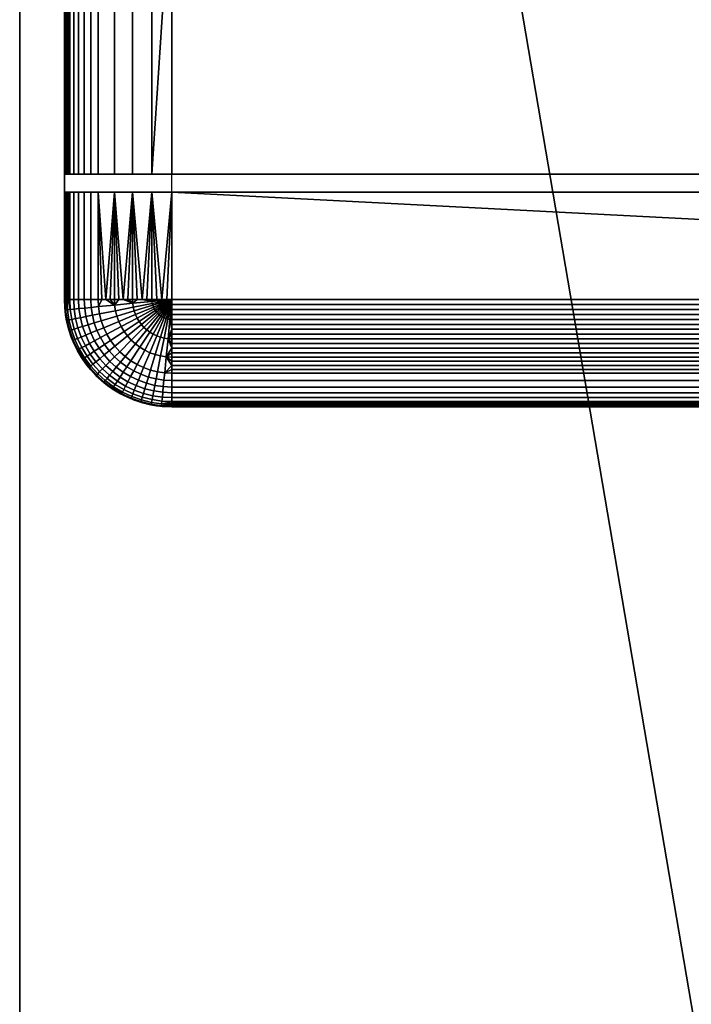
# Model space of a CAD drawing. Header units: millimetres. Extents: x -40 to 195, y -440 to 440.
# Tile 2 of 6: x 0 to 75, y 0 to 110. Entities that reach past the tile are written whole.
import ezdxf

# ---------------------------------------------------------------- set-up
doc = ezdxf.new("R2010")
doc.units = ezdxf.units.MM
for name, color, linetype in [('delici deska', 250, 'Continuous'), ('elektro', 7, 'Continuous'), ('op pud plocha', 7, 'Continuous'), ('openport', 5, 'Continuous')]:
    doc.layers.add(name, color=color, linetype=linetype)

msp = doc.modelspace()

# ---------------------------------------------------------------- linework, layer by layer
at = {"layer": 'openport'}
for points in [[(0, -440), (150, -440), (150, 440), (0, 440)], [(133, 78.75), (17, 78.75), (17, 174.75), (133, 174.75)]]:
    msp.add_lwpolyline(points, close=True, dxfattribs=at)

# ---------------------------------------------------------------- meshes
at = {"layer": 'delici deska'}
mesh = msp.add_polyface(dxfattribs=at)
corners = [(0, -298.05, 12), (0, 298.05, 12), (0, 351.79, 382.5), (0, -351.79, 382.5), (0, 315.88, 23.46), (0, 332.63, 37.15), (0, 347.89, 52.89), (0, 361.3, 70.43), (0, 372.55, 89.42), (0, 381.46, 109.45), (0, 387.89, 130.1), (0, 391.86, 150.93), (0, 413.25, 312.35), (0, 413.6, 325.37), (0, 411.13, 338.46), (0, 405.93, 350.72), (0, 398.42, 361.36), (0, 388.86, 370.2), (0, 377.39, 376.97), (0, 364.74, 381.13), (0, -391.86, 150.93), (0, -387.89, 130.1), (0, -381.46, 109.45), (0, -372.55, 89.42), (0, -361.3, 70.43), (0, -347.89, 52.89), (0, -332.63, 37.15), (0, -315.88, 23.46), (0, -413.25, 312.35), (0, -364.74, 381.13), (0, -377.39, 376.97), (0, -388.86, 370.2), (0, -398.42, 361.36), (0, -405.93, 350.72), (0, -411.13, 338.46), (0, -413.6, 325.37), (150, 298.05, 12), (150, -298.05, 12), (150, -351.79, 382.5), (150, 351.79, 382.5), (150, 391.86, 150.93), (150, 387.89, 130.1), (150, 381.46, 109.45), (150, 372.55, 89.42), (150, 361.3, 70.43), (150, 347.89, 52.89), (150, 332.63, 37.15), (150, 315.88, 23.46), (150, 413.25, 312.35), (150, 364.74, 381.13), (150, 377.39, 376.97), (150, 388.86, 370.2), (150, 398.42, 361.36), (150, 405.93, 350.72), (150, 411.13, 338.46), (150, 413.6, 325.37), (150, -315.88, 23.46), (150, -332.63, 37.15), (150, -347.89, 52.89), (150, -361.3, 70.43), (150, -372.55, 89.42), (150, -381.46, 109.45), (150, -387.89, 130.1), (150, -391.86, 150.93), (150, -413.25, 312.35), (150, -413.6, 325.37), (150, -411.13, 338.46), (150, -405.93, 350.72), (150, -398.42, 361.36), (150, -388.86, 370.2), (150, -377.39, 376.97), (150, -364.74, 381.13), (0, -298.05, 12), (150, -298.05, 12), (0, 298.05, 12), (150, 298.05, 12), (0, -351.79, 382.5), (150, -351.79, 382.5), (0, 351.79, 382.5), (150, 351.79, 382.5), (0, 391.86, 150.93), (150, 391.86, 150.93), (0, 387.89, 130.1), (150, 387.89, 130.1), (0, 381.46, 109.45), (150, 381.46, 109.45), (0, 372.55, 89.42), (150, 372.55, 89.42), (0, 361.3, 70.43), (150, 361.3, 70.43), (0, 347.89, 52.89), (150, 347.89, 52.89), (0, 332.63, 37.15), (150, 332.63, 37.15), (0, 315.88, 23.46), (150, 315.88, 23.46), (0, 298.05, 12), (150, 298.05, 12), (0, 413.25, 312.35), (150, 413.25, 312.35), (0, 391.86, 150.93), (150, 391.86, 150.93), (0, 351.79, 382.5), (150, 351.79, 382.5), (0, 364.74, 381.13), (150, 364.74, 381.13), (0, 377.39, 376.97), (150, 377.39, 376.97), (0, 388.86, 370.2), (150, 388.86, 370.2), (0, 398.42, 361.36), (150, 398.42, 361.36), (0, 405.93, 350.72), (150, 405.93, 350.72), (0, 411.13, 338.46), (150, 411.13, 338.46), (0, 413.6, 325.37), (150, 413.6, 325.37), (0, 413.25, 312.35), (150, 413.25, 312.35), (0, -391.86, 150.93), (150, -391.86, 150.93), (0, -387.89, 130.1), (150, -387.89, 130.1), (0, -381.46, 109.45), (150, -381.46, 109.45), (0, -372.55, 89.42), (150, -372.55, 89.42), (0, -361.3, 70.43), (150, -361.3, 70.43), (0, -347.89, 52.89), (150, -347.89, 52.89), (0, -332.63, 37.15), (150, -332.63, 37.15), (0, -315.88, 23.46), (150, -315.88, 23.46), (0, -298.05, 12), (150, -298.05, 12), (0, -413.25, 312.35), (150, -413.25, 312.35), (0, -391.86, 150.93), (150, -391.86, 150.93), (0, -351.79, 382.5), (150, -351.79, 382.5), (0, -364.74, 381.13), (150, -364.74, 381.13), (0, -377.39, 376.97), (150, -377.39, 376.97), (0, -388.86, 370.2), (150, -388.86, 370.2), (0, -398.42, 361.36), (150, -398.42, 361.36), (0, -405.93, 350.72), (150, -405.93, 350.72), (0, -411.13, 338.46), (150, -411.13, 338.46), (0, -413.6, 325.37), (150, -413.6, 325.37), (0, -413.25, 312.35), (150, -413.25, 312.35)]
mesh.append_faces([[corners[k] for k in face] for face in [(22, 21, 10, 10), (20, 11, 21, 21), (22, 9, 23, 23), (26, 0, 27, 27), (0, 26, 25, 25), (7, 25, 24, 24), (23, 7, 24, 24), (20, 28, 12, 12), (35, 34, 3, 3), (34, 33, 3, 3), (3, 28, 35, 35), (3, 32, 31, 31), (29, 3, 30, 30), (31, 30, 3, 3), (3, 33, 32, 32), (2, 28, 3, 3), (25, 6, 0, 0), (5, 4, 1, 1), (1, 6, 5, 5), (25, 7, 6, 6), (8, 23, 9, 9), (11, 10, 21, 21), (22, 10, 9, 9), (7, 23, 8, 8), (11, 20, 12, 12), (2, 18, 17, 17), (18, 2, 19, 19), (16, 2, 17, 17), (13, 2, 14, 14), (16, 15, 2, 2), (15, 14, 2, 2), (12, 2, 13, 13), (2, 12, 28, 28), (0, 6, 1, 1), (38, 66, 65, 65), (65, 64, 38, 38), (67, 66, 38, 38), (70, 38, 71, 71), (38, 70, 69, 69), (68, 38, 69, 69), (68, 67, 38, 38), (40, 64, 63, 63), (60, 43, 61, 61), (59, 44, 60, 60), (62, 61, 42, 42), (36, 58, 37, 37), (56, 37, 57, 57), (58, 57, 37, 37), (59, 58, 45, 45), (63, 62, 41, 41), (38, 64, 48, 48), (50, 49, 39, 39), (39, 51, 50, 50), (52, 51, 39, 39), (39, 54, 53, 53), (55, 39, 48, 48), (55, 54, 39, 39), (39, 53, 52, 52), (64, 40, 48, 48), (36, 46, 45, 45), (46, 36, 47, 47), (45, 58, 36, 36), (43, 42, 61, 61), (59, 45, 44, 44), (60, 44, 43, 43), (42, 41, 62, 62), (63, 41, 40, 40), (48, 39, 38, 38), (73, 72, 74, 75), (77, 79, 78, 76), (82, 80, 81, 83), (86, 84, 85, 87), (84, 82, 83, 85), (88, 86, 87, 89), (92, 90, 91, 93), (96, 94, 95, 97), (94, 92, 93, 95), (90, 88, 89, 91), (99, 101, 100, 98), (104, 102, 103, 105), (108, 106, 107, 109), (106, 104, 105, 107), (110, 108, 109, 111), (114, 112, 113, 115), (118, 116, 117, 119), (116, 114, 115, 117), (112, 110, 111, 113), (122, 123, 121, 120), (126, 127, 125, 124), (124, 125, 123, 122), (128, 129, 127, 126), (132, 133, 131, 130), (136, 137, 135, 134), (134, 135, 133, 132), (130, 131, 129, 128), (139, 138, 140, 141), (144, 145, 143, 142), (148, 149, 147, 146), (146, 147, 145, 144), (150, 151, 149, 148), (154, 155, 153, 152), (158, 159, 157, 156), (156, 157, 155, 154), (152, 153, 151, 150)]])
at = {"layer": 'elektro'}
mesh = msp.add_polyface(dxfattribs=at)
corners = [(5, 126.75, 384.5), (5, 92.75, 384.5), (5.02, 92.75, 384.68), (5.07, 92.75, 384.86), (5.15, 92.75, 385.04), (5.15, 160.75, 385.04), (5.07, 160.75, 384.86), (5.02, 160.75, 384.68), (5.27, 92.75, 385.2), (5.42, 92.75, 385.36), (5.42, 160.75, 385.36), (5.27, 160.75, 385.2), (5.59, 92.75, 385.52), (6.03, 92.75, 385.81), (6.03, 160.75, 385.81), (5.59, 160.75, 385.52), (5, 160.75, 384.5), (6.57, 92.75, 386.08), (6.57, 160.75, 386.08), (7.21, 92.75, 386.33), (7.21, 160.75, 386.33), (7.94, 92.75, 386.55), (8.75, 92.75, 386.75), (8.75, 160.75, 386.75), (7.94, 160.75, 386.55), (10.57, 92.75, 387.08), (12.59, 92.75, 387.31), (12.59, 160.75, 387.31), (10.57, 160.75, 387.08), (17, 126.75, 387.5), (14.76, 92.75, 387.45), (17, 92.75, 387.5), (14.76, 160.75, 387.45), (17, 160.75, 387.5), (133, 126.75, 387.5), (133, 160.75, 387.5), (133, 92.75, 387.5), (17, 162.75, 387.5), (12.59, 162.75, 387.31), (10.57, 162.75, 387.08), (5, 160.75, 384.5), (5.02, 160.75, 384.68), (144.98, 160.75, 384.68), (5.07, 160.75, 384.86), (144.93, 160.75, 384.86), (144.85, 160.75, 385.04), (5.15, 160.75, 385.04), (5.42, 160.75, 385.36), (144.58, 160.75, 385.36), (5.27, 160.75, 385.2), (144.41, 160.75, 385.52), (5.59, 160.75, 385.52), (144.73, 160.75, 385.2), (143.97, 160.75, 385.81), (6.03, 160.75, 385.81), (6.57, 160.75, 386.08), (7.21, 160.75, 386.33), (142.79, 160.75, 386.33), (7.94, 160.75, 386.55), (142.06, 160.75, 386.55), (141.25, 160.75, 386.75), (8.75, 160.75, 386.75), (17, 160.75, 387.5), (10.57, 160.75, 387.08), (12.59, 160.75, 387.31), (14.76, 160.75, 387.45), (139.43, 160.75, 387.08), (143.43, 160.75, 386.08), (139.43, 92.75, 387.08), (10.57, 92.75, 387.08), (8.75, 92.75, 386.75), (6.03, 92.75, 385.81), (143.43, 92.75, 386.08), (6.57, 92.75, 386.08), (5, 174.75, 382.5), (5, 78.75, 382.5)]
mesh.append_faces([[corners[k] for k in face] for face in [(0, 1, 2, 2), (3, 4, 5, 6), (2, 3, 6, 7), (8, 9, 10, 11), (12, 13, 14, 15), (9, 12, 15, 10), (4, 8, 11, 5), (7, 16, 0, 0), (2, 7, 0, 0), (13, 17, 18, 14), (17, 19, 20, 18), (21, 22, 23, 24), (19, 21, 24, 20), (25, 26, 27, 28), (29, 30, 31, 31), (26, 30, 32, 27), (22, 25, 28, 23), (29, 33, 32, 32), (29, 32, 30, 30), (29, 34, 35, 33), (31, 36, 34, 29), (37, 38, 39, 39), (40, 41, 42, 42), (43, 44, 41, 41), (45, 43, 46, 46), (47, 48, 49, 49), (50, 47, 51, 51), (52, 46, 49, 49), (53, 51, 54, 54), (48, 52, 49, 49), (53, 50, 51, 51), (55, 56, 57, 57), (58, 59, 56, 56), (60, 58, 61, 61), (62, 63, 64, 64), (64, 65, 62, 62), (66, 61, 63, 63), (62, 66, 63, 63), (54, 55, 67, 67), (68, 69, 70, 70), (71, 72, 73, 73), (74, 0, 16, 16), (74, 75, 1, 0)]])
mesh = msp.add_polyface(dxfattribs=at)
corners = [(133, 126.75, 387.5), (133, 92.75, 387.5), (135.24, 92.75, 387.45), (137.41, 92.75, 387.31), (139.43, 92.75, 387.08), (139.43, 160.75, 387.08), (137.41, 160.75, 387.31), (135.24, 160.75, 387.45), (141.25, 92.75, 386.75), (142.06, 92.75, 386.55), (142.06, 160.75, 386.55), (141.25, 160.75, 386.75), (142.79, 92.75, 386.33), (143.43, 92.75, 386.08), (143.43, 160.75, 386.08), (142.79, 160.75, 386.33), (133, 160.75, 387.5), (143.97, 92.75, 385.81), (143.97, 160.75, 385.81), (144.41, 92.75, 385.52), (144.41, 160.75, 385.52), (144.58, 92.75, 385.36), (144.73, 92.75, 385.2), (144.73, 160.75, 385.2), (144.58, 160.75, 385.36), (144.85, 92.75, 385.04), (144.93, 92.75, 384.86), (144.93, 160.75, 384.86), (144.85, 160.75, 385.04), (145, 126.75, 384.5), (144.98, 92.75, 384.68), (145, 92.75, 384.5), (144.98, 160.75, 384.68), (145, 160.75, 384.5), (145, 90.75, 384.5), (145, 92.75, 384.5), (5, 92.75, 384.5), (5, 90.75, 384.5), (133, 90.75, 387.5), (139.43, 90.75, 387.08), (17, 90.75, 387.5), (7.21, 90.75, 386.33), (142.06, 90.75, 386.55), (142.79, 90.75, 386.33), (144.41, 90.75, 385.52), (5.59, 90.75, 385.52), (143.97, 90.75, 385.81), (144.58, 90.75, 385.36), (5.42, 90.75, 385.36), (5.27, 90.75, 385.2), (144.73, 90.75, 385.2), (5.02, 90.75, 384.68), (144.93, 90.75, 384.86), (144.98, 90.75, 384.68), (5.07, 92.75, 384.86), (144.93, 92.75, 384.86), (144.85, 92.75, 385.04), (5.02, 92.75, 384.68), (144.98, 92.75, 384.68), (5, 92.75, 384.5), (145, 92.75, 384.5), (5.42, 92.75, 385.36), (144.58, 92.75, 385.36), (144.41, 92.75, 385.52), (5.27, 92.75, 385.2), (144.73, 92.75, 385.2), (5.15, 92.75, 385.04), (143.97, 92.75, 385.81), (5.59, 92.75, 385.52), (17, 92.75, 387.5), (10.57, 92.75, 387.08), (139.43, 92.75, 387.08), (7.94, 92.75, 386.55), (142.06, 92.75, 386.55), (141.25, 92.75, 386.75), (7.21, 92.75, 386.33), (142.79, 92.75, 386.33), (6.57, 92.75, 386.08), (143.43, 92.75, 386.08), (137.41, 92.75, 387.31), (135.24, 92.75, 387.45), (133, 92.75, 387.5), (8.75, 92.75, 386.75), (145, 78.75, 382.5), (145, 174.75, 382.5)]
mesh.append_faces([[corners[k] for k in face] for face in [(0, 1, 2, 2), (3, 4, 5, 6), (2, 3, 6, 7), (8, 9, 10, 11), (12, 13, 14, 15), (9, 12, 15, 10), (4, 8, 11, 5), (7, 16, 0, 0), (2, 7, 0, 0), (13, 17, 18, 14), (17, 19, 20, 18), (21, 22, 23, 24), (19, 21, 24, 20), (25, 26, 27, 28), (29, 30, 31, 31), (26, 30, 32, 27), (22, 25, 28, 23), (29, 33, 32, 32), (29, 32, 30, 30), (34, 35, 36, 37), (38, 39, 40, 40), (41, 42, 43, 43), (44, 45, 46, 46), (47, 48, 44, 44), (49, 47, 50, 50), (51, 52, 53, 53), (54, 55, 56, 56), (57, 58, 55, 55), (59, 60, 58, 58), (61, 62, 63, 63), (62, 64, 65, 65), (66, 56, 65, 65), (67, 68, 63, 63), (69, 70, 71, 71), (72, 73, 74, 74), (75, 76, 73, 73), (77, 78, 76, 76), (79, 80, 81, 81), (81, 71, 79, 79), (82, 74, 71, 71), (71, 81, 69, 69), (83, 29, 31, 31), (29, 83, 84, 84), (29, 84, 33, 33)]])
mesh = msp.add_polyface(dxfattribs=at)
corners = [(10.6, 78.12, 387.08), (12.62, 78.32, 387.31), (11.56, 78.75, 387.21), (11.06, 78.75, 387.15), (8.79, 77.94, 386.75), (9.63, 78.75, 386.93), (9.18, 78.75, 386.84), (7.26, 77.79, 386.33), (7.99, 77.86, 386.55), (7.94, 78.75, 386.55), (7.21, 78.75, 386.33), (8.75, 78.75, 386.75), (13.12, 78.75, 387.36), (12.59, 78.75, 387.31), (12.07, 78.75, 387.26), (10.57, 78.75, 387.08), (10.09, 78.75, 387), (5.65, 77.63, 385.52), (5.59, 78.75, 385.52), (5.42, 78.75, 385.36), (5.15, 78.75, 385.04), (5.33, 77.6, 385.2), (5.27, 78.75, 385.2), (5.13, 77.58, 384.86), (5.07, 78.75, 384.86), (5.03, 77.89, 384.5), (5.02, 78.75, 384.68), (5, 78.75, 384.5), (5, 84.75, 384.5), (5.15, 90.75, 385.04), (5.07, 90.75, 384.86), (5.27, 90.75, 385.2), (5.02, 90.75, 384.68), (5.59, 90.75, 385.52), (5.42, 90.75, 385.36), (6.03, 78.75, 385.81), (6.03, 90.75, 385.81), (6.57, 78.75, 386.08), (7.21, 90.75, 386.33), (6.57, 90.75, 386.08), (7.94, 90.75, 386.55), (5, 90.75, 384.5), (8.75, 90.75, 386.75), (10.57, 90.75, 387.08), (12.59, 90.75, 387.31), (17, 92.75, 387.5), (12.59, 92.75, 387.31), (10.57, 92.75, 387.08), (5, 92.75, 384.5), (5, 78.75, 382.5)]
mesh.append_faces([[corners[k] for k in face] for face in [(0, 1, 2, 3), (4, 0, 5, 6), (7, 8, 9, 10), (8, 4, 11, 9), (1, 12, 13, 13), (1, 14, 2, 2), (0, 3, 15, 15), (1, 13, 14, 14), (0, 16, 5, 5), (4, 6, 11, 11), (0, 15, 16, 16), (17, 18, 19, 19), (20, 21, 22, 22), (23, 20, 24, 24), (25, 26, 27, 27), (23, 24, 26, 26), (28, 27, 26, 26), (24, 20, 29, 30), (20, 22, 31, 29), (26, 24, 30, 32), (19, 18, 33, 34), (18, 35, 36, 33), (37, 10, 38, 39), (10, 9, 40, 38), (35, 37, 39, 36), (22, 19, 34, 31), (32, 41, 28, 28), (26, 32, 28, 28), (42, 11, 6, 6), (43, 5, 16, 16), (43, 16, 15, 15), (42, 6, 5, 5), (43, 3, 2, 2), (44, 2, 14, 14), (44, 13, 12, 12), (44, 14, 13, 13), (43, 15, 3, 3), (42, 40, 9, 11), (42, 5, 43, 43), (44, 43, 2, 2), (45, 46, 47, 47), (41, 48, 49, 49), (49, 28, 41, 41), (49, 27, 28, 28)]])
mesh = msp.add_polyface(dxfattribs=at)
corners = [(16.56, 76.55, 387.45), (16.78, 76.52, 387.45), (17, 78.75, 387.5), (16.14, 74.43, 387.31), (16.57, 74.36, 387.31), (16.35, 76.61, 387.45), (16.14, 76.68, 387.45), (15.95, 76.77, 387.45), (17, 78.75, 387.5), (17, 77.62, 387.49), (17, 78.19, 387.5), (17, 76.51, 387.45), (17, 77.07, 387.47), (17, 75.41, 387.39), (17, 75.96, 387.43), (17, 74.34, 387.31), (17, 74.87, 387.36), (17, 73.82, 387.26), (16.37, 72.34, 387.08), (17, 72.8, 387.15), (17, 73.31, 387.21), (17, 71.84, 387), (17, 72.31, 387.08), (17, 71.38, 386.93), (16.19, 70.54, 386.75), (17, 70.93, 386.84), (17, 70.5, 386.75), (17, 68.96, 386.33), (17, 69.69, 386.55), (16.11, 69.73, 386.55), (16.04, 69.01, 386.33), (17, 68.32, 386.08), (15.98, 68.37, 386.08), (15.93, 67.83, 385.81), (17, 67.78, 385.81), (15.88, 67.4, 385.52), (17, 67.16, 385.36), (17, 67.34, 385.52), (15.85, 67.07, 385.2), (17, 67.02, 385.2), (15.83, 66.87, 384.86), (17, 66.82, 384.86), (17, 66.9, 385.04), (17, 66.76, 384.68), (17, 66.75, 384.5), (16.14, 66.78, 384.5), (17, 90.75, 387.5), (16.44, 78.75, 387.5), (17, 78.75, 387.5), (15.88, 78.75, 387.49), (143.43, 90.75, 386.08), (6.03, 90.75, 385.81), (6.57, 90.75, 386.08), (144.93, 90.75, 384.86), (5.02, 90.75, 384.68), (5.07, 90.75, 384.86), (5, 92.75, 384.5), (144.98, 92.75, 384.68), (5.02, 92.75, 384.68), (144.85, 92.75, 385.04), (5.15, 92.75, 385.04), (5.07, 92.75, 384.86), (144.41, 92.75, 385.52), (5.59, 92.75, 385.52), (5.42, 92.75, 385.36), (144.73, 92.75, 385.2), (5.27, 92.75, 385.2), (143.97, 92.75, 385.81), (6.03, 92.75, 385.81), (6.57, 92.75, 386.08), (142.79, 92.75, 386.33), (7.21, 92.75, 386.33), (15.92, 66.8, 382.5), (17, 66.75, 382.5)]
mesh.append_faces([[corners[k] for k in face] for face in [(0, 1, 2, 2), (3, 4, 1, 0), (5, 0, 2, 2), (6, 5, 2, 2), (7, 6, 2, 2), (8, 9, 10, 10), (1, 11, 12, 12), (1, 13, 14, 14), (14, 11, 1, 1), (12, 9, 1, 1), (4, 15, 16, 16), (4, 17, 15, 15), (18, 19, 20, 20), (18, 21, 22, 22), (22, 19, 18, 18), (20, 17, 4, 4), (16, 13, 4, 4), (23, 24, 25, 25), (25, 24, 26, 26), (1, 4, 13, 13), (21, 18, 23, 23), (4, 18, 20, 20), (1, 9, 2, 2), (27, 28, 29, 30), (31, 27, 30, 32), (28, 26, 24, 29), (32, 33, 34, 31), (35, 36, 37, 37), (38, 39, 36, 36), (40, 41, 42, 42), (40, 43, 41, 41), (44, 43, 45, 45), (40, 45, 43, 43), (46, 47, 48, 48), (49, 47, 46, 46), (50, 51, 52, 52), (53, 54, 55, 55), (56, 57, 58, 58), (59, 60, 61, 61), (62, 63, 64, 64), (65, 66, 60, 60), (67, 68, 63, 63), (69, 70, 71, 71), (72, 73, 44, 45)]])
mesh = msp.add_polyface(dxfattribs=at)
corners = [(133, 78.75, 387.5), (17, 78.75, 387.5), (17, 78.19, 387.5), (133, 78.19, 387.5), (17, 77.62, 387.49), (133, 77.62, 387.49), (133, 77.07, 387.47), (17, 77.07, 387.47), (17, 76.51, 387.45), (133, 76.51, 387.45), (133, 75.96, 387.43), (17, 75.96, 387.43), (17, 75.41, 387.39), (133, 75.41, 387.39), (133, 74.87, 387.36), (17, 74.87, 387.36), (17, 74.34, 387.31), (133, 74.34, 387.31), (17, 73.82, 387.26), (133, 73.82, 387.26), (133, 73.31, 387.21), (17, 73.31, 387.21), (17, 72.8, 387.15), (133, 72.8, 387.15), (133, 72.31, 387.08), (17, 72.31, 387.08), (17, 71.84, 387), (133, 71.84, 387), (17, 71.38, 386.93), (133, 71.38, 386.93), (17, 70.93, 386.84), (133, 70.93, 386.84), (17, 70.5, 386.75), (133, 70.5, 386.75), (133, 69.69, 386.55), (17, 69.69, 386.55), (17, 68.96, 386.33), (133, 68.96, 386.33), (133, 68.32, 386.08), (17, 68.32, 386.08), (17, 67.78, 385.81), (133, 67.78, 385.81), (133, 67.34, 385.52), (17, 67.34, 385.52), (17, 67.16, 385.36), (133, 67.16, 385.36), (139.43, 90.75, 387.08), (10.57, 90.75, 387.08), (17, 90.75, 387.5), (142.06, 90.75, 386.55), (7.21, 90.75, 386.33), (7.94, 90.75, 386.55), (8.75, 90.75, 386.75), (141.25, 90.75, 386.75), (6.57, 90.75, 386.08), (142.79, 90.75, 386.33), (143.43, 90.75, 386.08), (5.42, 90.75, 385.36), (5.59, 90.75, 385.52), (144.41, 90.75, 385.52), (6.03, 90.75, 385.81), (143.97, 90.75, 385.81), (5.27, 90.75, 385.2), (144.58, 90.75, 385.36), (5.07, 90.75, 384.86), (5.15, 90.75, 385.04), (144.85, 90.75, 385.04), (144.73, 90.75, 385.2), (5, 90.75, 384.5), (5.02, 90.75, 384.68), (144.98, 90.75, 384.68), (144.93, 90.75, 384.86), (145, 90.75, 384.5), (5.07, 92.75, 384.86), (5.02, 92.75, 384.68), (144.93, 92.75, 384.86), (5.42, 92.75, 385.36), (5.27, 92.75, 385.2), (144.58, 92.75, 385.36), (143.97, 92.75, 385.81), (143.43, 92.75, 386.08), (6.03, 92.75, 385.81), (7.94, 92.75, 386.55), (7.21, 92.75, 386.33), (142.06, 92.75, 386.55), (141.25, 92.75, 386.75), (8.75, 92.75, 386.75)]
mesh.append_faces([[corners[k] for k in face] for face in [(0, 1, 2, 3), (3, 2, 4, 5), (6, 7, 8, 9), (10, 11, 12, 13), (9, 8, 11, 10), (5, 4, 7, 6), (14, 15, 16, 17), (17, 16, 18, 19), (20, 21, 22, 23), (24, 25, 26, 27), (23, 22, 25, 24), (20, 19, 18, 21), (13, 12, 15, 14), (28, 29, 27, 26), (29, 28, 30, 31), (31, 30, 32, 33), (34, 35, 36, 37), (38, 39, 40, 41), (37, 36, 39, 38), (33, 32, 35, 34), (42, 43, 44, 45), (46, 47, 48, 48), (49, 50, 51, 51), (51, 52, 53, 53), (52, 47, 46, 46), (54, 50, 55, 55), (46, 53, 52, 52), (53, 49, 51, 51), (55, 56, 54, 54), (57, 58, 59, 59), (58, 60, 61, 61), (62, 57, 63, 63), (64, 65, 66, 66), (65, 62, 67, 67), (68, 69, 70, 70), (67, 66, 65, 65), (66, 71, 64, 64), (70, 72, 68, 68), (56, 61, 60, 60), (73, 74, 75, 75), (76, 77, 78, 78), (79, 80, 81, 81), (82, 83, 84, 84), (85, 86, 82, 82)]])
mesh = msp.add_polyface(dxfattribs=at)
corners = [(15.72, 74.53, 387.31), (16.14, 74.43, 387.31), (16.56, 76.55, 387.45), (16.35, 76.61, 387.45), (15.31, 74.68, 387.31), (16.14, 76.68, 387.45), (14.92, 74.86, 387.31), (15.95, 76.77, 387.45), (13.97, 73.07, 387.08), (14.54, 72.8, 387.08), (15.76, 76.89, 387.45), (17, 78.75, 387.5), (14.55, 75.08, 387.31), (13.43, 73.4, 387.08), (15.58, 77.02, 387.45), (14.21, 75.34, 387.31), (12.92, 73.77, 387.08), (15.42, 77.17, 387.45), (13.88, 75.63, 387.31), (12.45, 74.2, 387.08), (15.27, 77.33, 387.45), (13.59, 75.95, 387.31), (12.03, 74.67, 387.08), (15.14, 77.5, 387.45), (13.34, 76.3, 387.31), (15.03, 77.69, 387.45), (13.11, 76.67, 387.31), (14.93, 77.89, 387.45), (12.93, 77.06, 387.31), (14.86, 78.1, 387.45), (12.78, 77.47, 387.31), (14.8, 78.31, 387.45), (12.68, 77.89, 387.31), (14.77, 78.53, 387.45), (12.62, 78.32, 387.31), (15.88, 78.75, 387.49), (15.32, 78.75, 387.47), (16.44, 78.75, 387.5), (15.88, 78.75, 387.49), (14.76, 78.75, 387.45), (14.21, 78.75, 387.43), (13.66, 78.75, 387.39), (13.12, 78.75, 387.36), (12.59, 90.75, 387.31), (14.76, 90.75, 387.45), (17, 90.75, 387.5), (17, 90.75, 387.5), (10.57, 90.75, 387.08), (12.59, 90.75, 387.31), (14.76, 90.75, 387.45), (12.59, 92.75, 387.31), (17, 92.75, 387.5), (14.76, 92.75, 387.45)]
mesh.append_faces([[corners[k] for k in face] for face in [(0, 1, 2, 3), (4, 0, 3, 5), (6, 4, 5, 7), (8, 9, 4, 6), (10, 7, 11, 11), (12, 6, 7, 10), (13, 8, 6, 12), (14, 10, 11, 11), (15, 12, 10, 14), (16, 13, 12, 15), (17, 14, 11, 11), (18, 15, 14, 17), (19, 16, 15, 18), (20, 17, 11, 11), (21, 18, 17, 20), (22, 19, 18, 21), (23, 20, 11, 11), (24, 21, 20, 23), (25, 23, 11, 11), (26, 24, 23, 25), (27, 25, 11, 11), (28, 26, 25, 27), (29, 27, 11, 11), (30, 28, 27, 29), (31, 29, 11, 11), (32, 30, 29, 31), (33, 31, 11, 11), (34, 32, 31, 33), (33, 11, 35, 36), (11, 37, 38, 38), (33, 36, 39, 39), (40, 33, 39, 39), (33, 40, 41, 41), (34, 33, 41, 42), (43, 42, 41, 41), (40, 44, 41, 41), (44, 43, 41, 41), (44, 40, 39, 39), (36, 35, 44, 44), (44, 35, 45, 45), (39, 36, 44, 44), (46, 47, 48, 48), (48, 49, 46, 46), (50, 51, 52, 52)]])
mesh = msp.add_polyface(dxfattribs=at)
corners = [(135.23, 78.53, 387.45), (134.12, 78.75, 387.49), (133.56, 78.75, 387.5), (133, 78.75, 387.5), (135.24, 78.75, 387.45), (134.68, 78.75, 387.47), (136.34, 78.75, 387.39), (135.79, 78.75, 387.43), (137.38, 78.32, 387.31), (138.44, 78.75, 387.21), (137.93, 78.75, 387.26), (137.41, 78.75, 387.31), (133, 84.75, 387.5), (135.24, 90.75, 387.45), (137.41, 90.75, 387.31), (136.88, 78.75, 387.36), (133, 90.75, 387.5), (138.94, 78.75, 387.15), (139.43, 90.75, 387.08), (139.43, 78.75, 387.08), (139.91, 78.75, 387), (140.37, 78.75, 386.93), (141.25, 90.75, 386.75), (140.82, 78.75, 386.84), (141.25, 78.75, 386.75), (142.06, 78.75, 386.55), (142.06, 90.75, 386.55), (142.79, 78.75, 386.33), (143.43, 78.75, 386.08), (143.43, 90.75, 386.08), (142.79, 90.75, 386.33), (143.97, 78.75, 385.81), (143.97, 90.75, 385.81), (144.41, 78.75, 385.52), (144.58, 78.75, 385.36), (144.58, 90.75, 385.36), (144.41, 90.75, 385.52), (144.73, 78.75, 385.2), (144.73, 90.75, 385.2), (144.85, 78.75, 385.04), (144.93, 78.75, 384.86), (144.93, 90.75, 384.86), (144.85, 90.75, 385.04), (144.98, 78.75, 384.68), (144.98, 90.75, 384.68), (145, 90.75, 384.5), (145, 78.75, 384.5), (17, 78.75, 387.5), (17, 90.75, 387.5), (137.41, 90.75, 387.31), (133, 90.75, 387.5), (135.24, 90.75, 387.45), (139.43, 90.75, 387.08), (145, 78.75, 382.5), (145, 92.75, 384.5)]
mesh.append_faces([[corners[k] for k in face] for face in [(0, 1, 2, 3), (0, 4, 5, 5), (0, 5, 1, 1), (0, 6, 7, 7), (8, 9, 10, 10), (8, 10, 11, 11), (12, 3, 2, 2), (13, 1, 5, 5), (13, 5, 4, 4), (12, 2, 1, 1), (13, 7, 6, 6), (14, 6, 15, 15), (14, 11, 10, 10), (14, 10, 9, 9), (14, 15, 11, 11), (13, 4, 7, 7), (1, 13, 16, 16), (9, 17, 18, 18), (1, 16, 12, 12), (14, 13, 6, 6), (9, 18, 14, 14), (18, 19, 20, 20), (18, 20, 21, 21), (18, 21, 22, 22), (23, 22, 21, 21), (24, 22, 23, 23), (17, 19, 18, 18), (24, 25, 26, 22), (27, 28, 29, 30), (28, 31, 32, 29), (25, 27, 30, 26), (33, 34, 35, 36), (34, 37, 38, 35), (39, 40, 41, 42), (40, 43, 44, 41), (37, 39, 42, 38), (31, 33, 36, 32), (45, 44, 43, 46), (47, 3, 12, 48), (48, 12, 16, 16), (49, 50, 51, 51), (50, 49, 52, 52), (45, 46, 53, 53), (53, 54, 45, 45)]])
mesh = msp.add_polyface(dxfattribs=at)
corners = [(11.65, 75.17, 387.08), (12.03, 74.67, 387.08), (13.59, 75.95, 387.31), (13.34, 76.3, 387.31), (11.33, 75.71, 387.08), (13.11, 76.67, 387.31), (11.06, 76.29, 387.08), (12.93, 77.06, 387.31), (9.38, 75.59, 386.75), (9.72, 74.86, 386.75), (8.63, 75.28, 386.55), (9.01, 74.48, 386.55), (10.84, 76.88, 387.08), (12.78, 77.47, 387.31), (9.11, 76.35, 386.75), (8.33, 76.12, 386.55), (7.64, 75.91, 386.33), (7.96, 75, 386.33), (7.02, 75.72, 386.08), (7.37, 74.76, 386.08), (6.5, 75.56, 385.81), (6.87, 74.55, 385.81), (6.08, 75.44, 385.52), (6.46, 74.38, 385.52), (10.69, 77.49, 387.08), (12.68, 77.89, 387.31), (8.91, 77.14, 386.75), (8.12, 76.98, 386.55), (7.4, 76.84, 386.33), (6.78, 76.71, 386.08), (6.24, 76.61, 385.81), (5.81, 76.52, 385.52), (5.49, 76.46, 385.2), (5.78, 75.34, 385.2), (5.3, 76.42, 384.86), (5.58, 75.28, 384.86), (10.6, 78.12, 387.08), (12.62, 78.32, 387.31), (8.79, 77.94, 386.75), (7.99, 77.86, 386.55), (7.26, 77.79, 386.33), (6.62, 77.73, 386.08), (6.08, 77.67, 385.81), (5.65, 77.63, 385.52), (5.33, 77.6, 385.2), (5.13, 77.58, 384.86), (7.21, 78.75, 386.33), (6.57, 78.75, 386.08), (6.03, 78.75, 385.81), (5.27, 76.2, 384.5), (5.49, 75.37, 384.5), (5.59, 78.75, 385.52), (5.42, 78.75, 385.36), (5.27, 78.75, 385.2), (5.12, 77.04, 384.5), (5.03, 77.89, 384.5), (5.02, 78.75, 384.68), (5.15, 78.75, 385.04), (5, 78.75, 384.5), (5, 78.75, 382.5), (5.05, 77.67, 382.5), (5.2, 76.56, 382.5), (5.46, 75.45, 382.5)]
mesh.append_faces([[corners[k] for k in face] for face in [(0, 1, 2, 3), (4, 0, 3, 5), (6, 4, 5, 7), (8, 9, 4, 6), (10, 11, 9, 8), (12, 6, 7, 13), (14, 8, 6, 12), (15, 10, 8, 14), (16, 17, 10, 15), (18, 19, 17, 16), (20, 21, 19, 18), (22, 23, 21, 20), (24, 12, 13, 25), (26, 14, 12, 24), (27, 15, 14, 26), (28, 16, 15, 27), (29, 18, 16, 28), (30, 20, 18, 29), (31, 22, 20, 30), (32, 33, 22, 31), (34, 35, 33, 32), (36, 24, 25, 37), (38, 26, 24, 36), (39, 27, 26, 38), (40, 28, 27, 39), (41, 29, 28, 40), (42, 30, 29, 41), (43, 31, 30, 42), (44, 32, 31, 43), (45, 34, 32, 44), (41, 40, 46, 47), (47, 48, 42, 41), (49, 50, 35, 34), (43, 42, 48, 51), (44, 43, 52, 53), (34, 45, 54, 49), (45, 55, 54, 54), (55, 45, 56, 56), (45, 44, 57, 57), (55, 58, 59, 60), (60, 61, 54, 55), (61, 62, 50, 49), (49, 54, 61, 61)]])
mesh = msp.add_polyface(dxfattribs=at)
corners = [(133.86, 74.43, 387.31), (133.44, 76.55, 387.45), (133.22, 76.52, 387.45), (133.43, 74.36, 387.31), (134.26, 72.44, 387.08), (133.63, 72.34, 387.08), (134.61, 70.66, 386.75), (133.81, 70.54, 386.75), (134.77, 69.86, 386.55), (133.89, 69.73, 386.55), (134.91, 69.15, 386.33), (133.96, 69.01, 386.33), (134.28, 74.53, 387.31), (133.65, 76.61, 387.45), (134.87, 72.59, 387.08), (133, 74.87, 387.36), (133, 74.34, 387.31), (133, 73.82, 387.26), (133, 73.31, 387.21), (133, 72.8, 387.15), (133, 72.31, 387.08), (133, 71.84, 387), (133, 75.41, 387.39), (133, 71.38, 386.93), (133, 70.93, 386.84), (133, 70.5, 386.75), (133, 68.96, 386.33), (133, 69.69, 386.55), (133, 68.32, 386.08), (134.02, 68.37, 386.08), (133, 67.78, 385.81), (134.07, 67.83, 385.81), (133, 67.34, 385.52), (134.12, 67.4, 385.52), (133, 67.16, 385.36), (134.15, 67.07, 385.2), (133, 66.9, 385.04), (133, 67.02, 385.2), (134.17, 66.87, 384.86), (133, 66.82, 384.86), (133, 66.76, 384.68), (133, 66.75, 384.5), (133.86, 66.78, 384.5), (134.71, 66.87, 384.5), (17, 67.16, 385.36), (17, 67.02, 385.2), (17, 66.9, 385.04), (17, 66.82, 384.86), (17, 66.76, 384.68), (17, 66.75, 384.5), (17, 67.78, 385.81), (17, 67.34, 385.52), (133, 66.75, 382.5), (134.08, 66.8, 382.5), (17, 66.75, 382.5)]
mesh.append_faces([[corners[k] for k in face] for face in [(0, 1, 2, 3), (4, 0, 3, 5), (6, 4, 5, 7), (8, 6, 7, 9), (10, 8, 9, 11), (12, 13, 1, 0), (14, 12, 0, 4), (3, 15, 16, 16), (3, 16, 17, 17), (5, 18, 19, 19), (5, 20, 21, 21), (20, 5, 19, 19), (18, 3, 17, 17), (15, 3, 22, 22), (23, 24, 7, 7), (24, 25, 7, 7), (2, 22, 3, 3), (21, 23, 5, 5), (3, 18, 5, 5), (23, 7, 5, 5), (26, 11, 9, 27), (28, 29, 11, 26), (7, 25, 27, 9), (29, 28, 30, 31), (32, 33, 31, 30), (33, 32, 34, 34), (33, 34, 35, 35), (36, 35, 37, 37), (35, 34, 37, 37), (38, 36, 39, 39), (38, 39, 40, 40), (41, 42, 40, 40), (38, 40, 42, 42), (38, 42, 43, 43), (38, 35, 36, 36), (34, 44, 45, 37), (39, 36, 46, 47), (40, 48, 49, 41), (39, 47, 48, 40), (37, 45, 46, 36), (30, 50, 51, 32), (42, 41, 52, 53), (49, 54, 52, 41)]])
mesh = msp.add_polyface(dxfattribs=at)
corners = [(8.71, 70.45, 385.2), (9.56, 69.68, 385.2), (9.76, 69.93, 385.52), (8.93, 70.68, 385.52), (8.56, 70.31, 384.86), (9.43, 69.52, 384.86), (8.52, 71.79, 385.81), (9.24, 70.99, 385.81), (9.63, 71.38, 386.08), (8.94, 72.13, 386.08), (8.18, 71.51, 385.52), (7.93, 71.31, 385.2), (7.78, 71.18, 384.86), (8.86, 73.31, 386.33), (9.44, 72.54, 386.33), (10, 73, 386.55), (9.47, 73.72, 386.55), (8.33, 72.96, 386.08), (7.88, 72.65, 385.81), (7.52, 72.41, 385.52), (7.25, 72.23, 385.2), (7.08, 72.12, 384.86), (8.37, 74.13, 386.33), (9.01, 74.48, 386.55), (7.81, 73.83, 386.08), (7.33, 73.58, 385.81), (6.94, 73.37, 385.52), (6.65, 73.22, 385.2), (6.48, 73.12, 384.86), (7.96, 75, 386.33), (8.63, 75.28, 386.55), (7.37, 74.76, 386.08), (6.87, 74.55, 385.81), (6.46, 74.38, 385.52), (6.16, 74.26, 385.2), (5.98, 74.18, 384.86), (5.78, 75.34, 385.2), (6.08, 75.44, 385.52), (5.58, 75.28, 384.86), (8.52, 70.26, 384.5), (9.14, 69.68, 384.5), (9.81, 69.14, 384.5), (7.93, 70.89, 384.5), (7.39, 71.56, 384.5), (6.9, 72.26, 384.5), (6.08, 73.76, 384.5), (6.47, 73, 384.5), (5.49, 75.37, 384.5), (5.76, 74.55, 384.5), (5.46, 75.45, 382.5), (5.84, 74.33, 382.5), (6.34, 73.24, 382.5), (6.96, 72.18, 382.5), (7.68, 71.18, 382.5), (8.52, 70.26, 382.5), (9.44, 69.43, 382.5)]
mesh.append_faces([[corners[k] for k in face] for face in [(0, 1, 2, 3), (4, 5, 1, 0), (6, 7, 8, 9), (10, 3, 7, 6), (11, 0, 3, 10), (12, 4, 0, 11), (13, 14, 15, 16), (17, 9, 14, 13), (18, 6, 9, 17), (19, 10, 6, 18), (20, 11, 10, 19), (21, 12, 11, 20), (22, 13, 16, 23), (24, 17, 13, 22), (25, 18, 17, 24), (26, 19, 18, 25), (27, 20, 19, 26), (28, 21, 20, 27), (29, 22, 23, 30), (31, 24, 22, 29), (32, 25, 24, 31), (33, 26, 25, 32), (34, 27, 26, 33), (35, 28, 27, 34), (36, 34, 33, 37), (38, 35, 34, 36), (39, 40, 5, 4), (40, 41, 5, 5), (4, 12, 42, 39), (12, 43, 42, 42), (12, 21, 44, 43), (28, 35, 45, 46), (21, 28, 46, 44), (35, 38, 47, 48), (35, 48, 45, 45), (49, 50, 48, 47), (51, 52, 44, 46), (52, 53, 43, 44), (50, 51, 45, 48), (53, 54, 39, 42), (51, 46, 45, 45), (53, 42, 43, 43), (40, 39, 54, 55)]])
mesh = msp.add_polyface(dxfattribs=at)
corners = [(12.39, 70.12, 386.33), (13.26, 69.71, 386.33), (13.53, 70.38, 386.55), (12.73, 70.76, 386.55), (12.09, 69.55, 386.08), (13.01, 69.12, 386.08), (11.83, 69.07, 385.81), (12.8, 68.61, 385.81), (11.62, 68.69, 385.52), (12.63, 68.21, 385.52), (11.47, 68.4, 385.2), (12.51, 67.91, 385.2), (11.38, 68.23, 384.86), (12.43, 67.72, 384.86), (11.97, 71.22, 386.55), (13.11, 71.47, 386.75), (12.42, 71.89, 386.75), (11.56, 70.61, 386.33), (11.21, 70.08, 386.08), (10.91, 69.63, 385.81), (10.66, 69.26, 385.52), (10.48, 68.99, 385.2), (10.37, 68.83, 384.86), (11.77, 72.37, 386.75), (13.43, 73.4, 387.08), (12.92, 73.77, 387.08), (11.25, 71.75, 386.55), (10.79, 71.18, 386.33), (10.39, 70.69, 386.08), (10.04, 70.27, 385.81), (9.76, 69.93, 385.52), (9.56, 69.68, 385.2), (9.43, 69.52, 384.86), (11.17, 72.91, 386.75), (12.45, 74.2, 387.08), (10.6, 72.34, 386.55), (10.08, 71.83, 386.33), (9.63, 71.38, 386.08), (9.24, 70.99, 385.81), (8.93, 70.68, 385.52), (10.62, 73.51, 386.75), (12.03, 74.67, 387.08), (10, 73, 386.55), (9.44, 72.54, 386.33), (8.94, 72.13, 386.08), (10.14, 74.16, 386.75), (11.65, 75.17, 387.08), (9.47, 73.72, 386.55), (9.72, 74.86, 386.75), (11.33, 75.71, 387.08), (9.01, 74.48, 386.55), (10.51, 68.65, 384.5), (11.25, 68.22, 384.5), (12.02, 67.83, 384.5), (9.81, 69.14, 384.5), (12.81, 67.5, 384.5), (9.14, 69.68, 384.5), (9.44, 69.43, 382.5), (10.43, 68.7, 382.5), (11.49, 68.09, 382.5), (12.58, 67.59, 382.5)]
mesh.append_faces([[corners[k] for k in face] for face in [(0, 1, 2, 3), (4, 5, 1, 0), (6, 7, 5, 4), (8, 9, 7, 6), (10, 11, 9, 8), (12, 13, 11, 10), (14, 3, 15, 16), (17, 0, 3, 14), (18, 4, 0, 17), (19, 6, 4, 18), (20, 8, 6, 19), (21, 10, 8, 20), (22, 12, 10, 21), (23, 16, 24, 25), (26, 14, 16, 23), (27, 17, 14, 26), (28, 18, 17, 27), (29, 19, 18, 28), (30, 20, 19, 29), (31, 21, 20, 30), (32, 22, 21, 31), (33, 23, 25, 34), (35, 26, 23, 33), (36, 27, 26, 35), (37, 28, 27, 36), (38, 29, 28, 37), (39, 30, 29, 38), (40, 33, 34, 41), (42, 35, 33, 40), (43, 36, 35, 42), (44, 37, 36, 43), (45, 40, 41, 46), (47, 42, 40, 45), (48, 45, 46, 49), (50, 47, 45, 48), (12, 22, 51, 52), (13, 12, 52, 53), (22, 32, 54, 51), (53, 55, 13, 13), (54, 56, 57, 57), (57, 58, 51, 54), (58, 59, 52, 51), (59, 60, 55, 53), (59, 53, 52, 52)]])
mesh = msp.add_polyface(dxfattribs=at)
corners = [(15.74, 72.44, 387.08), (16.37, 72.34, 387.08), (16.57, 74.36, 387.31), (16.14, 74.43, 387.31), (15.39, 70.66, 386.75), (16.19, 70.54, 386.75), (15.23, 69.86, 386.55), (16.11, 69.73, 386.55), (15.09, 69.15, 386.33), (16.04, 69.01, 386.33), (14.97, 68.52, 386.08), (15.98, 68.37, 386.08), (14.86, 67.99, 385.81), (15.93, 67.83, 385.81), (14.78, 67.56, 385.52), (15.88, 67.4, 385.52), (14.71, 67.24, 385.2), (15.85, 67.07, 385.2), (14.67, 67.05, 384.86), (15.83, 66.87, 384.86), (15.13, 72.59, 387.08), (15.72, 74.53, 387.31), (14.61, 70.85, 386.75), (14.37, 70.08, 386.55), (14.16, 69.38, 386.33), (13.97, 68.77, 386.08), (13.82, 68.25, 385.81), (13.69, 67.83, 385.52), (13.6, 67.52, 385.2), (13.54, 67.33, 384.86), (14.54, 72.8, 387.08), (15.31, 74.68, 387.31), (13.84, 71.13, 386.75), (13.53, 70.38, 386.55), (13.26, 69.71, 386.33), (13.01, 69.12, 386.08), (12.8, 68.61, 385.81), (12.63, 68.21, 385.52), (12.51, 67.91, 385.2), (12.43, 67.72, 384.86), (13.11, 71.47, 386.75), (13.97, 73.07, 387.08), (12.73, 70.76, 386.55), (12.42, 71.89, 386.75), (13.43, 73.4, 387.08), (17, 71.38, 386.93), (17, 67.34, 385.52), (17, 67.78, 385.81), (17, 67.16, 385.36), (17, 66.9, 385.04), (17, 67.02, 385.2), (15.29, 66.87, 384.5), (16.14, 66.78, 384.5), (14.45, 67.02, 384.5), (13.62, 67.23, 384.5), (12.81, 67.5, 384.5), (13.7, 67.21, 382.5), (14.82, 66.95, 382.5), (15.92, 66.8, 382.5), (12.58, 67.59, 382.5)]
mesh.append_faces([[corners[k] for k in face] for face in [(0, 1, 2, 3), (4, 5, 1, 0), (6, 7, 5, 4), (8, 9, 7, 6), (10, 11, 9, 8), (12, 13, 11, 10), (14, 15, 13, 12), (16, 17, 15, 14), (18, 19, 17, 16), (20, 0, 3, 21), (22, 4, 0, 20), (23, 6, 4, 22), (24, 8, 6, 23), (25, 10, 8, 24), (26, 12, 10, 25), (27, 14, 12, 26), (28, 16, 14, 27), (29, 18, 16, 28), (30, 20, 21, 31), (32, 22, 20, 30), (33, 23, 22, 32), (34, 24, 23, 33), (35, 25, 24, 34), (36, 26, 25, 35), (37, 27, 26, 36), (38, 28, 27, 37), (39, 29, 28, 38), (40, 32, 30, 41), (42, 33, 32, 40), (43, 40, 41, 44), (45, 1, 5, 5), (46, 47, 13, 15), (15, 17, 48, 48), (49, 50, 17, 17), (19, 51, 52, 52), (19, 18, 53, 51), (19, 49, 17, 17), (18, 29, 54, 53), (29, 39, 55, 54), (56, 57, 53, 54), (57, 58, 52, 51), (59, 56, 54, 55), (51, 53, 57, 57)]])
at = {"layer": 'op pud plocha'}
mesh = msp.add_polyface(dxfattribs=at)
corners = [(0, -440), (0, 440), (150, -440), (150, 440)]
mesh.append_faces([[corners[k] for k in face] for face in [(2, 1, 0, 0), (1, 2, 3, 3)]])

doc.saveas('drawing.dxf')
